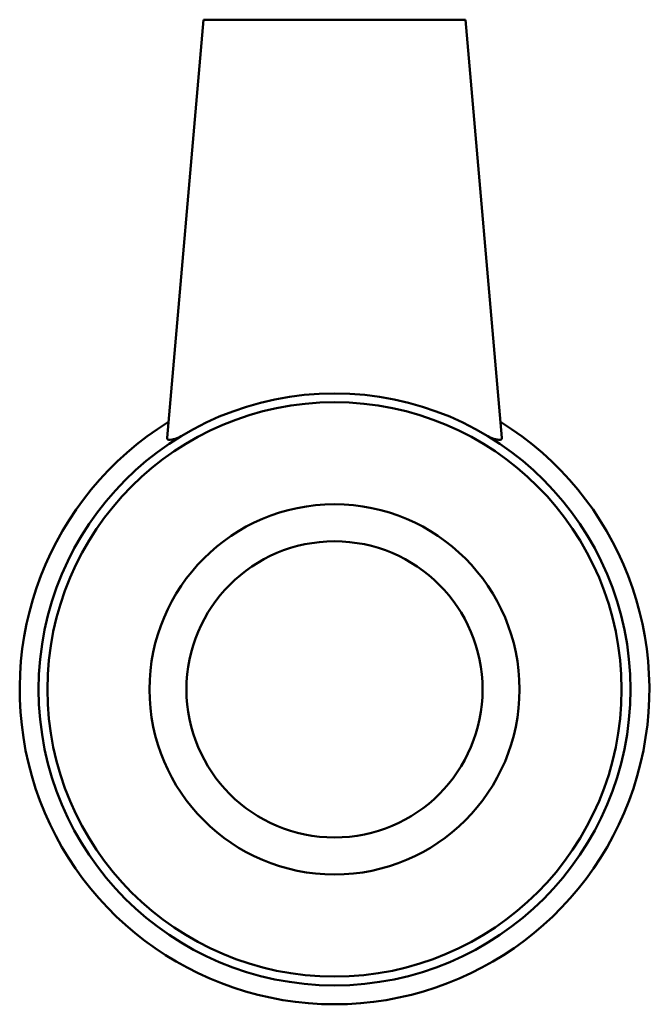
# Model space of a CAD drawing. Header units: inches. Extents: x -26 to 77, y -45 to 82.
# Tile 3 of 6: x -25.66 to -24.24, y 27.31 to 29.53. Entities that reach past the tile are written whole.
import ezdxf

# ---------------------------------------------------------------- set-up
doc = ezdxf.new("R2010")
doc.units = ezdxf.units.IN
doc.header["$MEASUREMENT"] = 0
doc.layers.add('Visible (ANSI)', color=7, linetype='Continuous', lineweight=50)

msp = doc.modelspace()

# ---------------------------------------------------------------- linework, layer by layer
at = {"layer": 'Visible (ANSI)'}
for p, q in [((-25.2461, 29.526), (-25.3286, 28.5833)), ((-25.2461, 29.526), (-24.6556, 29.526)), ((-24.6556, 29.526), (-24.5731, 28.5833))]:
    msp.add_line(p, q, dxfattribs=at)
for radius in [0.6674, 0.6474, 0.4173, 0.3339]:
    msp.add_circle((-24.9508, 28.016), radius, dxfattribs=at)
msp.add_arc((-24.9508, 28.016), 0.71, 121.8454, 58.1546, dxfattribs=at)
for points, knots in [([(-25.3016, 28.5837), (-25.308, 28.5817), (-25.3132, 28.5802), (-25.3232, 28.5784), (-25.3268, 28.5788), (-25.3285, 28.5814), (-25.3287, 28.5823), (-25.3286, 28.5834)], [2.500111, 2.500111, 2.500111, 2.500111, 2.6212614, 2.6212614, 2.7950615, 2.7950615, 2.8561807, 2.8561807, 2.8561807, 2.8561807]), ([(-24.5736, 28.5808), (-24.5749, 28.5788), (-24.5784, 28.5784), (-24.5885, 28.5802), (-24.5937, 28.5817), (-24.6, 28.5837)], [0, 0, 0, 0, 0.1738001, 0.1738001, 0.2949505, 0.2949505, 0.2949505, 0.2949505])]:
    msp.add_open_spline(points, degree=3, knots=knots, dxfattribs=at)
msp.add_open_spline([(-24.5731, 28.5834), (-24.573, 28.5823), (-24.5732, 28.5814), (-24.5736, 28.5808)], degree=3, dxfattribs=at)

doc.saveas('drawing.dxf')
